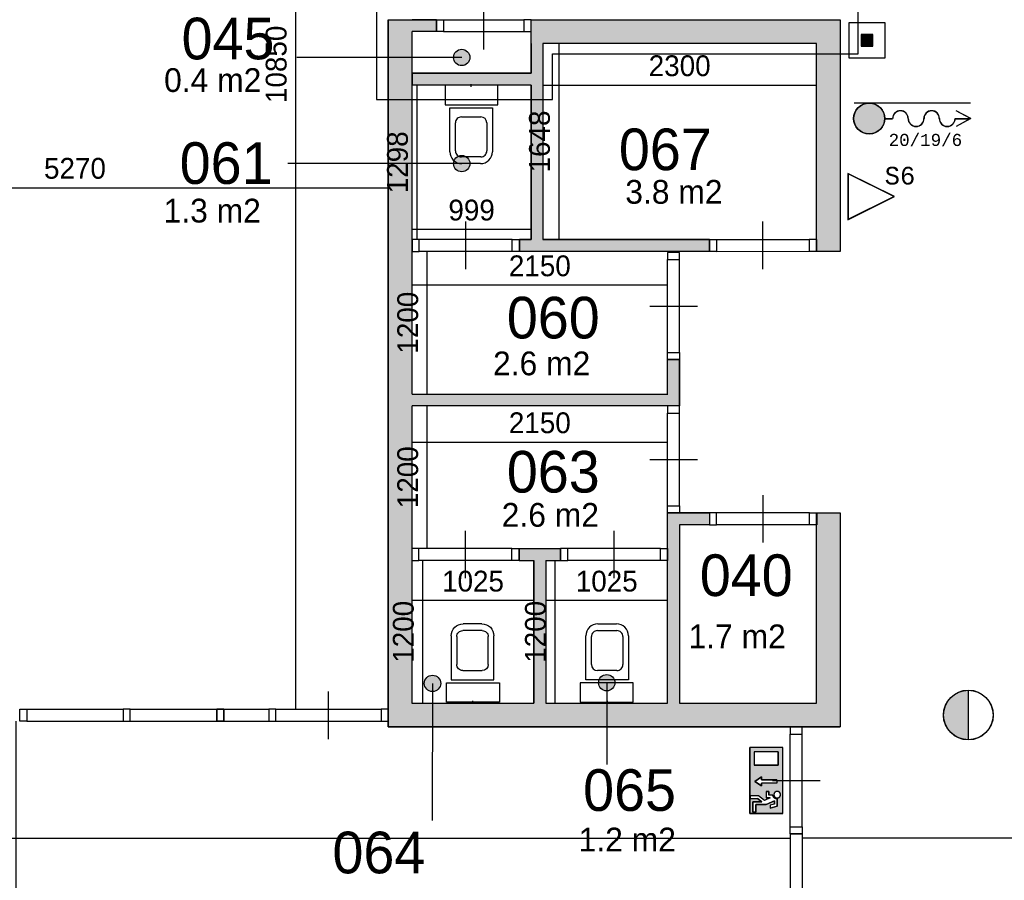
# Model space of a CAD drawing. Extents: x -1826 to 147704, y -44576 to 60962.
# Tile 3 of 75: x 83891 to 92171, y -28454 to -21215. Entities that reach past the tile are written whole.
import ezdxf
from ezdxf.enums import TextEntityAlignment as Align

# ---------------------------------------------------------------- set-up
doc = ezdxf.new("R2010")
doc.units = 0
doc.header["$MEASUREMENT"] = 0
doc.header["$PDMODE"] = 35
doc.header["$PDSIZE"] = -0.5
doc.layers.get('0').update_dxf_attribs({"linetype": 'CONTINUOUS'})
doc.layers.get('DEFPOINTS').update_dxf_attribs({"linetype": 'CONTINUOUS'})
for name, color, linetype in [('-02$TEKST$$$MAAT', 252, 'CONTINUOUS'), ('AA$1A---_ARCEER', 252, 'CONTINUOUS'), ('AL00---_BRANDBEVEILIGING', 252, 'CONTINUOUS'), ('AL22----_BINNENWAND', 252, 'CONTINUOUS'), ('AL32----_BINNENKOZIJN', 252, 'CONTINUOUS'), ('AL74----_INRSANITAIR', 252, 'CONTINUOUS'), ('AM$1A---_MAATVOERING', 252, 'CONTINUOUS'), ('Brandweer', 252, 'CONTINUOUS'), ('LAYER01', 252, 'CONTINUOUS'), ('M2', 252, 'CONTINUOUS'), ('OMPARTIMENTERING', 252, 'CONTINUOUS')]:
    doc.layers.add(name, color=color, linetype=linetype)
doc.styles.add('B-01', font='b-gbp')
doc.styles.add('MONOTXT', font='MONOTXT')
doc.dimstyles.new('BBA_STAND', dxfattribs={"dimtxt": 175, "dimasz": 1, "dimexe": 1, "dimexo": 0.001, "dimgap": 75, "dimtad": 1, "dimdec": 0, "dimzin": 0, "dimdsep": 46, "dimtxsty": 'B-01', "dimblk": 'NONE', "dimblk1": 'PIJL1', "dimblk2": 'NONE', "dimcen": 1, "dimse1": 1, "dimse2": 1, "dimclrd": 256, "dimclre": 256, "dimclrt": 256, "dimadec": 4, "dimazin": 0, "dimtfac": 1, "dimtdec": 0, "dimtmove": 0, "dimatfit": 2, "dimldrblk": 'PIJL1', "dimfxl": 1, "dimtfillclr": 256, "dimtolj": 1, "dimtzin": 0, "dimarcsym": 0})

# ---------------------------------------------------------------- blocks, each defined once
blk = doc.blocks.new('*D165')
at = {"layer": 'AM$1A---_MAATVOERING', "lineweight": -2, "transparency": 16777216}
blk.add_line((83860.3, -31630.7), (83860.3, -27116), dxfattribs=at)
at = {"layer": 'DEFPOINTS', "color": 0, "transparency": 16777216}
for p in [(83772.3, -27116), (83860.3, -27116), (84430.7, -31630.7)]:
    blk.add_point(p, dxfattribs=at)
at = {"layer": 'AM$1A---_MAATVOERING', "transparency": 16777216, "insert": (83697.8, -29373.3), "char_height": 175, "attachment_point": 5, "rotation": 90, "style": 'B-01'}
blk.add_mtext('\\A1;4515', dxfattribs=at)
blk = doc.blocks.new('_None')
blk = doc.blocks.new('PIJL1')
at = {"color": 1, "linetype": 'ByBlock'}
blk.add_line((0, 82.6), (0, -82.6), dxfattribs=at)
blk.add_solid([(-100, 16.7), (-100, -16.7), (0, 0)], dxfattribs=at)
blk = doc.blocks.new('*D168')
at = {"layer": 'AM$1A---_MAATVOERING', "lineweight": -2, "transparency": 16777216}
blk.add_line((76292.7, -28099.9), (90373, -28099.9), dxfattribs=at)
at = {"layer": 'DEFPOINTS', "color": 0, "transparency": 16777216}
for p in [(90373, -27618.9), (76292.7, -27903.9), (90373, -28099.9)]:
    blk.add_point(p, dxfattribs=at)
at = {"layer": 'AM$1A---_MAATVOERING', "transparency": 16777216, "insert": (83332.8, -27937.4), "char_height": 175, "attachment_point": 5, "style": 'B-01'}
blk.add_mtext('\\A1;?', dxfattribs=at)
blk = doc.blocks.new('*D173')
at = {"layer": 'AM$1A---_MAATVOERING', "lineweight": -2, "transparency": 16777216}
blk.add_line((81720.3, -22629.5), (86990.7, -22629.5), dxfattribs=at)
at = {"layer": 'DEFPOINTS', "color": 0, "transparency": 16777216}
for p in [(81720.3, -21851), (86990.7, -22629.5), (86990.7, -22629.5)]:
    blk.add_point(p, dxfattribs=at)
at = {"layer": 'AM$1A---_MAATVOERING', "transparency": 16777216, "insert": (84355.5, -22467), "char_height": 175, "attachment_point": 5, "style": 'B-01'}
blk.add_mtext('\\A1;5270', dxfattribs=at)
blk = doc.blocks.new('*D176')
at = {"layer": 'AM$1A---_MAATVOERING', "lineweight": -2, "transparency": 16777216}
blk.add_line((86211.3, -16166), (86211.3, -27016), dxfattribs=at)
at = {"layer": 'DEFPOINTS', "color": 0, "transparency": 16777216}
for p in [(86211.3, -16166), (86211.3, -27016), (86443.3, -27016)]:
    blk.add_point(p, dxfattribs=at)
at = {"layer": 'AM$1A---_MAATVOERING', "transparency": 16777216, "insert": (86048.8, -21591), "char_height": 175, "attachment_point": 5, "rotation": 90, "style": 'B-01'}
blk.add_mtext('\\A1;10850', dxfattribs=at)
blk = doc.blocks.new('*D208')
at = {"layer": 'AM$1A---_MAATVOERING', "lineweight": -2, "transparency": 16777216}
blk.add_line((100540.7, -28099.9), (90471, -28099.9), dxfattribs=at)
at = {"layer": 'DEFPOINTS', "color": 0, "transparency": 16777216}
for p in [(90471, -28099.9), (90471, -28119.9), (100540.7, -28371.4)]:
    blk.add_point(p, dxfattribs=at)
at = {"layer": 'AM$1A---_MAATVOERING', "transparency": 16777216, "insert": (95505.8, -27937.4), "char_height": 175, "attachment_point": 5, "style": 'B-01'}
blk.add_mtext('\\A1;?', dxfattribs=at)
blk = doc.blocks.new('*D209')
at = {"layer": 'AM$1A---_MAATVOERING', "lineweight": -2, "transparency": 16777216}
blk.add_line((88290.7, -21766.5), (90590.7, -21766.5), dxfattribs=at)
at = {"layer": 'DEFPOINTS', "color": 0, "transparency": 16777216}
for p in [(88290.7, -21416), (90590.7, -21416), (90590.7, -21766.5)]:
    blk.add_point(p, dxfattribs=at)
at = {"layer": 'AM$1A---_MAATVOERING', "transparency": 16777216, "insert": (89440.7, -21604), "char_height": 175, "attachment_point": 5, "style": 'B-01'}
blk.add_mtext('\\A1;2300', dxfattribs=at)
blk = doc.blocks.new('*D210')
at = {"layer": 'AM$1A---_MAATVOERING', "lineweight": -2, "transparency": 16777216}
blk.add_line((88425.3, -21416), (88425.3, -23064), dxfattribs=at)
at = {"layer": 'DEFPOINTS', "color": 0, "transparency": 16777216}
for p in [(88290.7, -21416), (88290.7, -23064), (88425.3, -23064)]:
    blk.add_point(p, dxfattribs=at)
at = {"layer": 'AM$1A---_MAATVOERING', "transparency": 16777216, "insert": (88262.8, -22240), "char_height": 175, "attachment_point": 5, "rotation": 90, "style": 'B-01'}
blk.add_mtext('\\A1;1648', dxfattribs=at)
blk = doc.blocks.new('*D216')
at = {"layer": 'AM$1A---_MAATVOERING', "lineweight": -2, "transparency": 16777216}
blk.add_line((87231.3, -21766), (87231.3, -23064.2), dxfattribs=at)
at = {"layer": 'DEFPOINTS', "color": 0, "transparency": 16777216}
for p in [(87190.7, -21766), (87190.7, -23064.2), (87231.3, -23064.2)]:
    blk.add_point(p, dxfattribs=at)
at = {"layer": 'AM$1A---_MAATVOERING', "transparency": 16777216, "insert": (87068.8, -22415.1), "char_height": 175, "attachment_point": 5, "rotation": 90, "style": 'B-01'}
blk.add_mtext('\\A1;1298', dxfattribs=at)
blk = doc.blocks.new('*D217')
at = {"layer": 'AM$1A---_MAATVOERING', "lineweight": -2, "transparency": 16777216}
blk.add_line((88190.7, -22980.5), (87191.7, -22980.5), dxfattribs=at)
at = {"layer": 'DEFPOINTS', "color": 0, "transparency": 16777216}
for p in [(87191.7, -22980.5), (87191.7, -23064), (88190.7, -23064)]:
    blk.add_point(p, dxfattribs=at)
at = {"layer": 'AM$1A---_MAATVOERING', "transparency": 16777216, "insert": (87691.2, -22818), "char_height": 175, "attachment_point": 5, "style": 'B-01'}
blk.add_mtext('\\A1;999', dxfattribs=at)
blk = doc.blocks.new('*D218')
at = {"layer": 'AM$1A---_MAATVOERING', "lineweight": -2, "transparency": 16777216}
blk.add_line((89339.7, -23449.5), (87189.7, -23449.5), dxfattribs=at)
at = {"layer": 'DEFPOINTS', "color": 0, "transparency": 16777216}
for p in [(87189.7, -23174), (89339.7, -23174), (87189.7, -23449.5)]:
    blk.add_point(p, dxfattribs=at)
at = {"layer": 'AM$1A---_MAATVOERING', "transparency": 16777216, "insert": (88264.7, -23287), "char_height": 175, "attachment_point": 5, "style": 'B-01'}
blk.add_mtext('\\A1;2150', dxfattribs=at)
blk = doc.blocks.new('*D219')
at = {"layer": 'AM$1A---_MAATVOERING', "lineweight": -2, "transparency": 16777216}
blk.add_line((87317.3, -24364), (87317.3, -23164), dxfattribs=at)
at = {"layer": 'DEFPOINTS', "color": 0, "transparency": 16777216}
for p in [(87192.7, -23164), (87317.3, -23164), (87190.7, -24364)]:
    blk.add_point(p, dxfattribs=at)
at = {"layer": 'AM$1A---_MAATVOERING', "transparency": 16777216, "insert": (87154.8, -23764), "char_height": 175, "attachment_point": 5, "rotation": 90, "style": 'B-01'}
blk.add_mtext('\\A1;1200', dxfattribs=at)
blk = doc.blocks.new('*D220')
at = {"layer": 'AM$1A---_MAATVOERING', "lineweight": -2, "transparency": 16777216}
blk.add_line((87317.3, -25664), (87317.3, -24464), dxfattribs=at)
at = {"layer": 'DEFPOINTS', "color": 0, "transparency": 16777216}
for p in [(87190.7, -24464), (87317.3, -24464), (87190.7, -25664)]:
    blk.add_point(p, dxfattribs=at)
at = {"layer": 'AM$1A---_MAATVOERING', "transparency": 16777216, "insert": (87154.8, -25064), "char_height": 175, "attachment_point": 5, "rotation": 90, "style": 'B-01'}
blk.add_mtext('\\A1;1200', dxfattribs=at)
blk = doc.blocks.new('*D221')
at = {"layer": 'AM$1A---_MAATVOERING', "lineweight": -2, "transparency": 16777216}
blk.add_line((87189.7, -24769.5), (89339.7, -24769.5), dxfattribs=at)
at = {"layer": 'DEFPOINTS', "color": 0, "transparency": 16777216}
for p in [(87189.7, -24464), (89339.7, -24493.8), (89339.7, -24769.5)]:
    blk.add_point(p, dxfattribs=at)
at = {"layer": 'AM$1A---_MAATVOERING', "transparency": 16777216, "insert": (88264.7, -24607), "char_height": 175, "attachment_point": 5, "style": 'B-01'}
blk.add_mtext('\\A1;2150', dxfattribs=at)
blk = doc.blocks.new('*D222')
at = {"layer": 'AM$1A---_MAATVOERING', "lineweight": -2, "transparency": 16777216}
blk.add_line((89339.7, -26101.5), (88315.2, -26101.5), dxfattribs=at)
at = {"layer": 'DEFPOINTS', "color": 0, "transparency": 16777216}
for p in [(88315.2, -25764), (89339.7, -25764), (88315.2, -26101.5)]:
    blk.add_point(p, dxfattribs=at)
at = {"layer": 'AM$1A---_MAATVOERING', "transparency": 16777216, "insert": (88827.4, -25939), "char_height": 175, "attachment_point": 5, "style": 'B-01'}
blk.add_mtext('\\A1;1025', dxfattribs=at)
blk = doc.blocks.new('*D223')
at = {"layer": 'AM$1A---_MAATVOERING', "lineweight": -2, "transparency": 16777216}
blk.add_line((88215.2, -26101.5), (87190.7, -26101.5), dxfattribs=at)
at = {"layer": 'DEFPOINTS', "color": 0, "transparency": 16777216}
for p in [(87190.7, -25764), (88215.2, -25764), (87190.7, -26101.5)]:
    blk.add_point(p, dxfattribs=at)
at = {"layer": 'AM$1A---_MAATVOERING', "transparency": 16777216, "insert": (87702.9, -25939), "char_height": 175, "attachment_point": 5, "style": 'B-01'}
blk.add_mtext('\\A1;1025', dxfattribs=at)
blk = doc.blocks.new('*D224')
at = {"layer": 'AM$1A---_MAATVOERING', "lineweight": -2, "transparency": 16777216}
blk.add_line((88391.3, -25764), (88391.3, -26964), dxfattribs=at)
at = {"layer": 'DEFPOINTS', "color": 0, "transparency": 16777216}
for p in [(88315.2, -25764), (88315.2, -26964), (88391.3, -26964)]:
    blk.add_point(p, dxfattribs=at)
at = {"layer": 'AM$1A---_MAATVOERING', "transparency": 16777216, "insert": (88228.8, -26364), "char_height": 175, "attachment_point": 5, "rotation": 90, "style": 'B-01'}
blk.add_mtext('\\A1;1200', dxfattribs=at)
blk = doc.blocks.new('*D225')
at = {"layer": 'AM$1A---_MAATVOERING', "lineweight": -2, "transparency": 16777216}
blk.add_line((87280.3, -26964), (87280.3, -25764), dxfattribs=at)
at = {"layer": 'DEFPOINTS', "color": 0, "transparency": 16777216}
for p in [(87188.7, -25764), (87280.3, -25764), (87189.7, -26964)]:
    blk.add_point(p, dxfattribs=at)
at = {"layer": 'AM$1A---_MAATVOERING', "transparency": 16777216, "insert": (87117.8, -26364), "char_height": 175, "attachment_point": 5, "rotation": 90, "style": 'B-01'}
blk.add_mtext('\\A1;1200', dxfattribs=at)

msp = doc.modelspace()

# ---------------------------------------------------------------- hatches: boundary and pattern name
at = {"layer": 'AA$1A---_ARCEER'}
h = msp.add_hatch(color=256, dxfattribs=at)
h.paths.add_polyline_path([(90790.1, -27162.7), (90790.1, -25362.7), (90590.1, -25362.7), (90590.1, -25462.7), (90590.1, -26962.7), (89439.1, -26962.7), (89439.1, -25462.7), (89690.1, -25462.7), (89690.1, -25362.7), (89439.1, -25362.7), (89339.1, -25362.7), (89339.1, -26962.7), (88314.6, -26962.7), (88314.6, -25762.7), (88439.1, -25762.7), (88439.1, -25662.7), (88090.1, -25662.7), (88090.1, -25762.7), (88214.6, -25762.7), (88214.6, -26962.7), (87190.1, -26962.7), (87190.1, -24462.7), (89439.1, -24462.7), (89439.1, -24362.7), (89439.1, -24072.7), (89339.1, -24072.7), (89339.1, -24362.7), (87190.1, -24362.7), (87190.1, -21314.7), (87395.1, -21314.7), (87395.1, -21214.7), (87190.1, -21214.7), (86990.1, -21214.7), (86990.1, -27162.7)])
h.paths.add_polyline_path([(90790.1, -23162.7), (90790.1, -21214.7), (88190.1, -21214.7), (88190.1, -21664.7), (87190.1, -21664.7), (87190.1, -21764.7), (88190.1, -21764.7), (88190.1, -23062.7), (88092.1, -23062.7), (88092.1, -23162.7), (88240.1, -23162.7), (89690.1, -23162.7), (89690.1, -23062.7), (88290.1, -23062.7), (88290.1, -21714.7), (88290.1, -21414.7), (90590.1, -21414.7), (90590.1, -23162.7)])
h.paths.add_polyline_path([(90773.6, -17914.7), (90790.1, -17898.2), (90790.1, -16164.7), (89490.8, -16164.7), (89490.8, -15289.2), (89390.8, -15289.2), (89390.8, -16164.7), (86990.1, -16164.7), (86990.1, -19914.7), (87190.1, -19914.7), (87190.1, -16364.7), (89490.1, -16364.7), (89490.1, -19914.7), (89690.1, -19914.7), (90790.1, -19914.7), (90790.1, -19714.7), (90690.1, -19714.7), (90690.1, -19814.7), (89690.1, -19814.7), (89690.1, -18817.2), (89687.6, -18814.7), (90690.1, -18814.7), (90690.1, -18914.7), (90790.1, -18914.7), (90790.1, -18714.7), (90690.1, -18714.7), (89690.1, -18714.7), (89687.1, -16264.7), (90690.1, -16264.7), (90690.1, -17914.7)])
at = {"layer": 'AL00---_BRANDBEVEILIGING'}
msp.add_hatch(color=256, dxfattribs=at).paths.add_polyline_path([(90965.6, -21439.2), (91065.6, -21439.2), (91065.6, -21339.2), (90965.6, -21339.2)])
at = {"layer": 'Brandweer'}
for points in [[(91034.7, -21917.2, 1), (91034.7, -22176.2, 1)], [(91868, -27272.2), (91868, -26855.8, 1)]]:
    msp.add_hatch(color=256, dxfattribs=at).paths.add_polyline_path(points)
h = msp.add_hatch(color=256, dxfattribs=at)
h.paths.add_polyline_path([(90257.7, -27608.3), (90257.7, -27614), (90306.8, -27614), (90306.8, -27336.4), (90029.4, -27336.4), (90029.4, -27891.3), (90306.8, -27891.3), (90306.8, -27614), (90257.7, -27614), (90257.7, -27636.1), (90128.2, -27636.1), (90128.2, -27659.2), (90072.7, -27622.2), (90128.2, -27585.2), (90128.2, -27608.3)])
h.paths.add_polyline_path([(90066.4, -27484.4), (90066.4, -27373.4), (90269.8, -27373.4), (90269.8, -27484.4)], flags=16)
h.paths.add_polyline_path([(90261.9, -27706.1), (90268.7, -27707.3), (90275, -27710.1), (90277.5, -27712), (90278, -27712.4), (90277.7, -27712.2), (90281.5, -27715.4), (90282.6, -27717.1), (90285.2, -27720.9), (90287.7, -27727.3), (90288.5, -27734.1), (90287.7, -27740.9), (90285.2, -27747.2), (90281.3, -27752.8), (90278.4, -27755.3), (90276.4, -27757.2), (90275.2, -27757.7), (90270, -27760.4), (90263.3, -27761.9), (90256.3, -27761.7), (90255.3, -27761.4), (90249.9, -27759.9), (90247.1, -27758.3), (90245.8, -27757.7), (90246.3, -27757.9), (90241.8, -27754.8), (90239.7, -27752.3), (90239.2, -27751.8), (90239.6, -27752.2), (90236.6, -27748.5), (90235.5, -27745.8), (90235.4, -27745.7), (90235.4, -27745.8), (90235.4, -27745.7), (90233.9, -27742.2), (90232.7, -27735.5), (90233.2, -27728.6), (90235.4, -27721.9), (90236.6, -27720.2), (90239, -27716.3), (90244, -27711.6), (90247, -27709.9), (90247.8, -27709.4), (90247.5, -27709.5), (90252.5, -27707.3), (90256.1, -27706.7), (90257.1, -27706.4), (90256.5, -27706.6)], flags=16)
h.paths.add_polyline_path([(90191.2, -27706.3), (90191.2, -27738.7), (90224.8, -27738.7), (90224.8, -27739.1), (90224.9, -27739.5), (90224.9, -27739.9), (90225, -27740.3), (90225.1, -27740.6), (90225.4, -27742.2), (90226.4, -27745.4), (90226.9, -27747), (90229.6, -27752.6), (90230, -27753.2), (90234.4, -27758.9), (90234.6, -27759.2), (90238.1, -27762.3), (90238.6, -27762.7), (90243.8, -27766), (90244.2, -27766.2), (90253.8, -27769.5), (90254.1, -27769.6), (90261.5, -27770.3), (90260.6, -27770.2), (90260.6, -27831.2), (90200.5, -27846.2), (90200.5, -27822.4), (90237.5, -27813.1), (90237.5, -27786.2), (90169, -27817.3), (90080.3, -27817.3), (90080.3, -27882), (90057.1, -27882), (90057.1, -27794.2), (90131.1, -27794.2), (90095.4, -27766.4), (90034, -27766.4), (90034, -27743.3), (90103.4, -27743.3), (90154.6, -27783.2), (90201.7, -27761.8), (90168.1, -27761.8), (90168.1, -27706.3)], flags=16)
at = {"layer": 'LAYER01'}
for points in [[(87607.7, -21464.5, 1), (87607.7, -21602.1, 1)], [(87607.7, -22357.2, 1), (87607.7, -22494.7, 1)], [(87362.2, -26729.2, 1), (87362.2, -26866.7, 1)], [(88827.2, -26723.2, 1), (88827.2, -26860.7, 1)]]:
    msp.add_hatch(color=256, dxfattribs=at).paths.add_polyline_path(points)

# ---------------------------------------------------------------- linework, layer by layer
at = {"layer": '-02$TEKST$$$MAAT'}
for points in [[(90855.3, -22703.2), (90855.3, -22898.6), (91245.9, -22703.2), (90855.3, -22507.9)], [(90857.8, -22703.2), (90857.8, -22894.5), (91240.3, -22703.2), (90857.8, -22512)]]:
    msp.add_lwpolyline(points, close=True, dxfattribs=at)
at = {"layer": 'AA$1A---_ARCEER'}
msp.add_line((90371, -28064), (90371, -29716), dxfattribs=at)
msp.add_lwpolyline([(90371, -28064), (90471, -28064)], dxfattribs=at)
at = {"layer": 'AL00---_BRANDBEVEILIGING'}
msp.add_lwpolyline([(90865.6, -21539.1), (90865.6, -21239.2), (91165.6, -21239.2), (91165.6, -21539.2), (90865.6, -21539.2)], dxfattribs=at)
msp.add_lwpolyline([(90965.6, -21439.2), (91065.6, -21439.2), (91065.6, -21339.2), (90965.6, -21339.2)], close=True, dxfattribs=at)
at = {"layer": 'AL22----_BINNENWAND'}
msp.add_line((90790.7, -23164), (90590.7, -23164), dxfattribs=at)
for points in [[(86990.7, -21216), (86990.7, -27164), (90790.7, -27164)], [(86990.7, -27164), (86990.7, -21216)], [(86990.7, -21216), (87190.7, -21216)], [(86990.7, -21216), (87190.7, -21216)], [(87395.7, -21216), (87190.7, -21216)], [(87190.7, -21216), (87395.7, -21216)], [(87395.7, -21216), (87395.7, -21316)], [(87395.7, -21216), (87395.7, -21316)], [(88190.7, -21216), (90790.7, -21216)], [(88190.7, -21666), (88190.7, -21216)], [(90790.7, -21216), (90790.7, -23164)], [(87189.7, -21316), (87189.7, -24364)], [(87395.7, -21316), (87190.7, -21316)], [(87395.7, -21316), (87190.7, -21316)], [(88190.7, -21416), (88190.7, -21666)], [(90590.7, -23164), (90590.7, -21416), (88290.7, -21416)], [(88290.7, -21416), (88290.7, -23064)], [(88290.7, -21416), (88290.7, -21716)], [(90590.7, -23164), (90590.7, -21416)], [(88190.7, -21666), (87190.7, -21666)], [(87190.7, -21666), (88190.7, -21666)], [(87190.7, -21666), (87190.7, -21766)], [(87190.7, -21766), (87190.7, -21666)], [(88190.7, -21766), (87190.7, -21766)], [(88190.7, -21766), (87190.7, -21766)], [(88190.7, -21766), (88190.7, -23064)], [(88190.7, -23064), (88190.7, -21766)], [(88290.7, -21716), (88290.7, -23064)], [(86990.7, -22516), (86990.7, -22616)], [(86990.7, -22516), (86990.7, -22616)], [(87192.7, -23064), (87190.7, -23064)], [(87190.7, -23064), (87190.7, -23164)], [(88190.7, -23064), (88092.7, -23064)], [(88092.7, -23064), (88092.7, -23164)], [(88092.7, -23064), (88190.7, -23064)], [(88092.7, -23164), (88092.7, -23064)], [(89690.7, -23064), (88290.7, -23064)], [(88290.7, -23064), (89690.7, -23064)], [(89690.7, -23064), (89690.7, -23164)], [(89690.7, -23064), (89690.7, -23164)], [(90590.7, -23064), (90590.7, -23164)], [(87192.7, -23114), (87190.7, -23114)], [(87192.7, -23164), (87190.7, -23164)], [(89339.7, -23164), (88092.7, -23164)], [(88240.7, -23164), (88092.7, -23164)], [(89690.7, -23164), (88240.7, -23164)], [(89690.7, -23164), (89439.7, -23164)], [(89339.7, -24074), (89439.7, -24074)], [(89339.7, -24074), (89439.7, -24074)], [(89339.7, -24364), (89339.7, -24074)], [(89439.7, -24464), (89439.7, -24074)], [(89439.7, -24074), (89439.7, -24364)], [(87190.7, -24364), (89340.7, -24364)], [(87190.7, -24364), (89339.7, -24364)], [(89439.7, -24364), (89439.7, -24364)], [(89439.7, -24364), (89439.7, -24464)], [(87189.7, -24464), (87189.7, -26964), (88214.2, -26964)], [(89439.7, -24464), (87190.7, -24464)], [(89339.7, -25364), (89439.7, -25364)], [(89339.7, -25364), (89439.7, -25364)], [(89339.7, -26964), (89339.7, -25364)], [(89690.7, -25364), (89439.7, -25364)], [(89439.7, -25364), (89690.7, -25364)], [(89690.7, -25364), (89690.7, -25464)], [(89690.7, -25364), (89690.7, -25464)], [(90590.7, -25364), (90785.7, -25364)], [(90590.7, -25364), (90590.7, -25464)], [(90590.7, -25364), (90790.7, -25364)], [(90590.7, -26964), (90590.7, -25364)], [(90790.7, -25364), (90790.7, -27164)], [(89690.7, -25464), (89439.7, -25464)], [(89690.7, -25464), (89439.7, -25464)], [(89439.7, -25464), (89439.7, -26964)], [(88090.7, -25664), (88439.7, -25664)], [(88090.7, -25664), (88090.7, -25764)], [(88090.7, -25664), (88439.7, -25664)], [(88090.7, -25764), (88090.7, -25664)], [(88439.7, -25664), (88439.7, -25764)], [(88439.7, -25664), (88439.7, -25764)], [(88439.7, -25764), (88439.7, -25664)], [(88090.7, -25764), (88215.2, -25764)], [(88215.2, -25764), (88215.2, -26964)], [(88215.2, -26964), (88215.2, -25764)], [(88315.2, -25764), (88439.7, -25764)], [(88315.2, -25764), (88315.2, -26964)], [(88315.2, -25764), (88315.2, -26964)], [(87190.7, -26964), (88215.2, -26964)], [(88315.2, -26964), (89339.7, -26964)], [(88315.2, -26964), (89339.7, -26964)], [(89439.7, -26964), (90590.7, -26964)], [(89439.7, -26964), (90590.7, -26964)], [(86990.7, -27016), (86990.7, -27116)], [(90790.7, -27164), (86990.7, -27164)], [(90471, -28064), (90471, -29716)]]:
    msp.add_lwpolyline(points, dxfattribs=at)
at = {"layer": 'AL32----_BINNENKOZIJN'}
for points in [[(87793.2, -21466), (87793.2, -21266), (87793.2, -21066)], [(87455.7, -21216), (88130.9, -21216)], [(87455.7, -21316), (88130.9, -21315.7)], [(87641.7, -23314), (87641.7, -23114), (87641.7, -22914)], [(90140.7, -23314), (90140.7, -23114), (90140.7, -22914)], [(88032.7, -23064), (87250.4, -23064.2)], [(89750.7, -23064), (90530.9, -23064)], [(88032.7, -23164), (87250.4, -23164)], [(89750.7, -23164), (90530.9, -23163.7)], [(89339.7, -24014), (89339.7, -23233.7)], [(89439.7, -24014), (89439.4, -23233.7)], [(89189.7, -23624), (89389.7, -23624), (89589.7, -23624)], [(89339.7, -25304), (89339.7, -24523.7)], [(89439.7, -25304), (89439.4, -24523.7)], [(89189.7, -24914), (89389.7, -24914), (89589.7, -24914)], [(90141.7, -25614), (90141.7, -25414), (90141.7, -25214)], [(90532.7, -25364), (89750.4, -25364.2)], [(90532.7, -25464), (89750.4, -25464)], [(87639.7, -25914), (87639.7, -25714), (87639.7, -25514)], [(88890.7, -25914), (88890.7, -25714), (88890.7, -25514)], [(88030.7, -25664), (87248.4, -25664.2)], [(89279.7, -25664), (88499.4, -25664.2)], [(88030.7, -25764), (87248.4, -25764)], [(89279.7, -25764), (88499.4, -25764)], [(86488.2, -27266), (86488.2, -27066), (86488.2, -26866)], [(83950.9, -27016), (84761.2, -27016)], [(84820.9, -27016), (85548.9, -27016)], [(85608.4, -27016), (85985.7, -27016)], [(86045.4, -27016), (86930.9, -27016)], [(83950.9, -27115.7), (84761.2, -27115.7)], [(84820.9, -27115.7), (85548.9, -27115.7)], [(85608.4, -27115.7), (85985.7, -27115.7)], [(86045.4, -27115.7), (86930.9, -27115.7)], [(90371, -28004), (90371, -27223.7)], [(90471, -28004), (90470.8, -27223.7)], [(90221, -27614), (90421, -27614), (90621, -27614)]]:
    msp.add_lwpolyline(points, dxfattribs=at)
for points in [[(87395.7, -21216), (87455.7, -21216), (87455.7, -21316), (87395.7, -21316)], [(88190.7, -21216), (88130.9, -21216), (88130.9, -21315.7), (88190.7, -21315.7)], [(87190.7, -23164), (87250.4, -23164), (87250.4, -23064.2), (87190.7, -23064.2)], [(88092.7, -23164), (88032.7, -23164), (88032.7, -23064), (88092.7, -23064)], [(89690.7, -23064), (89750.7, -23064), (89750.7, -23164), (89690.7, -23164)], [(90590.7, -23064), (90530.9, -23064), (90530.9, -23163.7), (90590.7, -23163.7)], [(89339.7, -23174), (89339.7, -23233.7), (89439.4, -23233.7), (89439.4, -23174)], [(89339.7, -24074), (89339.7, -24014), (89439.7, -24014), (89439.7, -24074)], [(89339.7, -24464), (89339.7, -24523.7), (89439.4, -24523.7), (89439.4, -24464)], [(89339.7, -25364), (89339.7, -25304), (89439.7, -25304), (89439.7, -25364)], [(89690.7, -25464), (89750.4, -25464), (89750.4, -25364.2), (89690.7, -25364.2)], [(90592.7, -25464), (90532.7, -25464), (90532.7, -25364), (90592.7, -25364)], [(87188.7, -25764), (87248.4, -25764), (87248.4, -25664.2), (87188.7, -25664.2)], [(88090.7, -25764), (88030.7, -25764), (88030.7, -25664), (88090.7, -25664)], [(88439.7, -25764), (88499.4, -25764), (88499.4, -25664.2), (88439.7, -25664.2)], [(89339.7, -25764), (89279.7, -25764), (89279.7, -25664), (89339.7, -25664)], [(83891.2, -27016), (83950.9, -27016), (83950.9, -27115.7), (83891.2, -27115.7)], [(84820.9, -27016), (84761.2, -27016), (84761.2, -27115.7), (84820.9, -27115.7)], [(85548.7, -27016), (85608.4, -27016), (85608.4, -27115.7), (85548.7, -27115.7)], [(85608.7, -27016), (85548.9, -27016), (85548.9, -27115.7), (85608.7, -27115.7)], [(86045.4, -27016), (85985.7, -27016), (85985.7, -27115.7), (86045.4, -27115.7)], [(86990.7, -27016), (86930.9, -27016), (86930.9, -27115.7), (86990.7, -27115.7)], [(90371, -27164), (90371, -27223.7), (90470.8, -27223.7), (90470.8, -27164)], [(90371, -28064), (90371, -28004), (90471, -28004), (90471, -28064)]]:
    msp.add_lwpolyline(points, close=True, dxfattribs=at)
at = {"layer": 'AL74----_INRSANITAIR'}
for points in [[(87468.7, -21931), (87912.7, -21931), (87912.7, -21766), (87468.7, -21766)], [(87481.2, -26792), (87925.2, -26792), (87925.2, -26957), (87481.2, -26957)], [(89049.2, -26792), (88605.2, -26792), (88605.2, -26957), (89049.2, -26957)]]:
    msp.add_lwpolyline(points, close=True, dxfattribs=at)
for points in [[(87686.7, -21779), (87686.7, -21759)], [(87507.7, -21956), (87865.7, -21956), (87865.7, -22326)], [(87507.7, -22326), (87507.7, -21956)], [(87554.7, -22319), (87554.7, -22083)], [(87604.7, -22033), (87768.7, -22033)], [(87818.7, -22083), (87818.7, -22319)], [(87768.7, -22369), (87604.7, -22369)], [(87765.7, -22426), (87607.7, -22426)], [(87778.2, -26297), (87620.2, -26297)], [(88752.2, -26297), (88910.2, -26297)], [(87520.2, -26767), (87878.2, -26767), (87878.2, -26397)], [(87520.2, -26397), (87520.2, -26767)], [(87567.2, -26404), (87567.2, -26640)], [(87781.2, -26354), (87617.2, -26354)], [(87831.2, -26640), (87831.2, -26404)], [(89010.2, -26767), (88652.2, -26767), (88652.2, -26397)], [(88699.2, -26640), (88699.2, -26404)], [(88749.2, -26354), (88913.2, -26354)], [(88963.2, -26404), (88963.2, -26640)], [(89010.2, -26397), (89010.2, -26767)], [(87617.2, -26690), (87781.2, -26690)], [(88913.2, -26690), (88749.2, -26690)], [(87699.2, -26944), (87699.2, -26964)], [(88831.2, -26944), (88831.2, -26964)]]:
    msp.add_lwpolyline(points, dxfattribs=at)
for points in [[(87604.7, -22033, 0.414214), (87554.7, -22083)], [(87818.7, -22083, 0.414213), (87768.7, -22033)], [(87507.7, -22326, 0.414214), (87607.7, -22426)], [(87554.7, -22319, 0.414214), (87604.7, -22369)], [(87765.7, -22426, 0.414214), (87865.7, -22326)], [(87768.7, -22369, 0.414214), (87818.7, -22319)], [(87520.2, -26397, -0.414214), (87620.2, -26297)], [(87778.2, -26297, -0.414214), (87878.2, -26397)], [(88752.2, -26297, 0.414214), (88652.2, -26397)], [(89010.2, -26397, 0.414214), (88910.2, -26297)], [(87567.2, -26404, -0.414214), (87617.2, -26354)], [(87781.2, -26354, -0.414214), (87831.2, -26404)], [(88749.2, -26354, 0.414214), (88699.2, -26404)], [(88963.2, -26404, 0.414214), (88913.2, -26354)], [(87617.2, -26690, -0.414214), (87567.2, -26640)], [(87831.2, -26640, -0.414213), (87781.2, -26690)], [(88699.2, -26640, 0.414213), (88749.2, -26690)], [(88913.2, -26690, 0.414214), (88963.2, -26640)]]:
    msp.add_lwpolyline(points, format="xyb", dxfattribs=at)
at = {"layer": 'Brandweer'}
for p, q in [((90907.5, -21913.9), (91886.1, -21913.9)), ((90907.5, -21915.7), (91886.1, -21915.7)), ((91885.5, -22047.6), (91766.3, -21982.6)), ((91889.1, -22047.6), (91767.1, -21981.1)), ((91165.9, -22046.7), (91231.5, -22046.7)), ((91165.9, -22048.4), (91231.5, -22048.4)), ((91756.3, -22046.7), (91883.9, -22046.7)), ((91756.3, -22048.4), (91883.9, -22048.4)), ((91885.5, -22047.6), (91766.3, -22112.5)), ((91889.1, -22047.6), (91767.1, -22114)), ((91868, -26854.5), (91868, -27273.5)), ((90029.4, -27891.3), (90029.4, -27336.4)), ((90306.8, -27336.4), (90029.4, -27336.4)), ((90066.4, -27373.4), (90066.4, -27484.4)), ((90269.8, -27373.4), (90066.4, -27373.4)), ((90269.8, -27373.4), (90269.8, -27484.4)), ((90306.8, -27891.3), (90306.8, -27336.4)), ((90269.8, -27484.4), (90066.4, -27484.4)), ((90128.2, -27585.2), (90072.7, -27622.2)), ((90072.7, -27622.2), (90128.2, -27659.2)), ((90128.2, -27608.3), (90128.2, -27585.2)), ((90257.7, -27608.3), (90128.2, -27608.3)), ((90257.7, -27636.1), (90128.2, -27636.1)), ((90128.2, -27659.2), (90128.2, -27636.1)), ((90168.1, -27706.3), (90168.1, -27761.8)), ((90168.1, -27706.3), (90191.2, -27706.3)), ((90191.2, -27706.3), (90191.2, -27738.7)), ((90103.4, -27743.3), (90034, -27743.3)), ((90034, -27743.3), (90034, -27766.4)), ((90034, -27766.4), (90095.4, -27766.4)), ((90057.1, -27882), (90057.1, -27794.2)), ((90057.1, -27794.2), (90131.1, -27794.2)), ((90080.3, -27817.3), (90080.3, -27882)), ((90169, -27817.3), (90080.3, -27817.3)), ((90131.1, -27794.2), (90095.4, -27766.4)), ((90154.8, -27783.3), (90103.4, -27743.3)), ((90201.7, -27761.8), (90154.6, -27783.2)), ((90201.7, -27761.8), (90168.1, -27761.8)), ((90237.5, -27786.2), (90169, -27817.3)), ((90224.8, -27738.7), (90191.2, -27738.7)), ((90237.5, -27813.1), (90200.5, -27822.4)), ((90237.5, -27813.1), (90237.5, -27786.2)), ((90260.6, -27770.2), (90260.6, -27831.2)), ((90306.8, -27891.3), (90029.4, -27891.3)), ((90080.3, -27882), (90057.1, -27882)), ((90200.5, -27822.4), (90200.5, -27846.2)), ((90260.6, -27831.2), (90200.5, -27846.2))]:
    msp.add_line(p, q, dxfattribs=at)
for points in [[(90029.4, -27891.3), (90306.8, -27891.3), (90306.8, -27336.4), (90029.4, -27336.4), (90029.4, -27891.3)], [(90066.4, -27484.4), (90269.8, -27484.4), (90269.8, -27373.4), (90066.4, -27373.4), (90066.4, -27484.4)], [(90257.7, -27608.3), (90257.7, -27636.1), (90128.2, -27636.1), (90128.2, -27659.2), (90072.7, -27622.2), (90128.2, -27585.2), (90128.2, -27608.3), (90257.7, -27608.3)], [(90057.1, -27882), (90080.3, -27882), (90080.3, -27817.3), (90169, -27817.3), (90237.5, -27786.2), (90237.5, -27813.1), (90200.5, -27822.4), (90200.5, -27846.2), (90260.6, -27831.2), (90260.6, -27770.2), (90254.7, -27769.7), (90252.3, -27769.2), (90249.7, -27768.5), (90247, -27767.5), (90243.5, -27765.9), (90240.7, -27764.2), (90238.9, -27762.9), (90236.6, -27761), (90234.7, -27759.2), (90232.2, -27756.4), (90230.3, -27753.7), (90228.5, -27750.6), (90227.1, -27747.7), (90225.8, -27743.6), (90225.1, -27740.6), (90224.4, -27738.7), (90191.2, -27738.7), (90191.2, -27706.3), (90168.1, -27706.3), (90168.1, -27761.8), (90201.7, -27761.8), (90154.6, -27783.2), (90103.4, -27743.3), (90034, -27743.3), (90034, -27766.4), (90095.4, -27766.4), (90131.1, -27794.2), (90057.1, -27794.2), (90057.1, -27882)], [(90280.2, -27714.4), (90279.2, -27713.5), (90278.2, -27712.6), (90277.1, -27711.8), (90276, -27711), (90274.9, -27710.3), (90273.7, -27709.6), (90272.5, -27709), (90271.2, -27708.4), (90269.9, -27707.9), (90268.6, -27707.5), (90267.3, -27707.1), (90266, -27706.9), (90264.7, -27706.6), (90263.3, -27706.5), (90261.9, -27706.4), (90260.6, -27706.3), (90259.2, -27706.4), (90257.9, -27706.5), (90256.5, -27706.6), (90255.2, -27706.9), (90253.8, -27707.1), (90252.5, -27707.5), (90251.2, -27707.9), (90250, -27708.4), (90248.7, -27709), (90247.5, -27709.6), (90246.3, -27710.3), (90245.2, -27711), (90244.1, -27711.8), (90243, -27712.6), (90242, -27713.5), (90241, -27714.4), (90240, -27715.4), (90239.1, -27716.5), (90238.3, -27717.5), (90237.5, -27718.6), (90236.8, -27719.8), (90236.1, -27721), (90235.5, -27722.2), (90235, -27723.4), (90234.5, -27724.7), (90234, -27726), (90233.7, -27727.3), (90233.4, -27728.7), (90233.1, -27730), (90233, -27731.3), (90232.9, -27732.7), (90232.8, -27734.1), (90232.9, -27735.4), (90233, -27736.8), (90233.1, -27738.1), (90233.4, -27739.5), (90233.7, -27740.8), (90234, -27742.1), (90234.5, -27743.4), (90235, -27744.7), (90235.5, -27745.9), (90236.1, -27747.1), (90236.8, -27748.3), (90237.5, -27749.5), (90238.3, -27750.6), (90239.1, -27751.7), (90240, -27752.7), (90241, -27753.7), (90242, -27754.6), (90243, -27755.5), (90244.1, -27756.3), (90245.2, -27757.1), (90246.3, -27757.9), (90247.5, -27758.5), (90248.7, -27759.1), (90250, -27759.7), (90251.2, -27760.2), (90252.5, -27760.6), (90253.8, -27761), (90255.2, -27761.3), (90256.5, -27761.5), (90257.9, -27761.7), (90259.2, -27761.8), (90260.6, -27761.8), (90261.9, -27761.8), (90263.3, -27761.7), (90264.7, -27761.5), (90266, -27761.3), (90267.3, -27761), (90268.6, -27760.6), (90269.9, -27760.2), (90271.2, -27759.7), (90272.5, -27759.1), (90273.7, -27758.5), (90274.9, -27757.9), (90276, -27757.1), (90277.1, -27756.3), (90278.2, -27755.5), (90279.2, -27754.6), (90280.2, -27753.7), (90281.1, -27752.7), (90282, -27751.7), (90282.9, -27750.6), (90283.7, -27749.5), (90284.4, -27748.3), (90285.1, -27747.1), (90285.7, -27745.9), (90286.2, -27744.7), (90286.7, -27743.4), (90287.1, -27742.1), (90287.5, -27740.8), (90287.8, -27739.5), (90288, -27738.1), (90288.2, -27736.8), (90288.3, -27735.4), (90288.3, -27734.1), (90288.3, -27732.7), (90288.2, -27731.3), (90288, -27730), (90287.8, -27728.6), (90287.5, -27727.3), (90287.1, -27726), (90286.7, -27724.7), (90286.2, -27723.4), (90285.7, -27722.2), (90285.1, -27721), (90284.4, -27719.8), (90283.7, -27718.6), (90282.9, -27717.5), (90282, -27716.5), (90281.1, -27715.4), (90280.2, -27714.4)], [(90264.7, -27761.5), (90269.3, -27760.4), (90274.4, -27758.1), (90278.3, -27755.4), (90280.8, -27753), (90283.8, -27749.3), (90285.9, -27745.4), (90287.7, -27739.7), (90288.3, -27732.4), (90287.2, -27726.2), (90285.6, -27722.1), (90284.5, -27720), (90282.7, -27717.4), (90280.9, -27715.2), (90277.6, -27712.1), (90274, -27709.8), (90269.7, -27707.9), (90264, -27706.5), (90259.7, -27706.3), (90256.2, -27706.7), (90250.5, -27708.2), (90247.1, -27709.8), (90242.8, -27712.8), (90238.6, -27717.2), (90236.7, -27720), (90234.6, -27724.4), (90233.4, -27728.8), (90232.9, -27735.5), (90233.9, -27741.5), (90235.4, -27745.8), (90237.3, -27749.1), (90239.6, -27752.2), (90243, -27755.6), (90247, -27758.2), (90250.3, -27759.8), (90254.5, -27761.1), (90257.3, -27761.6), (90261.9, -27761.8), (90264.7, -27761.5)], [(90260.6, -27770.2), (90260.2, -27770.2), (90259.8, -27770.2), (90259.4, -27770.2), (90259, -27770.1), (90258.6, -27770.1), (90258.1, -27770.1), (90257.7, -27770.1), (90257.3, -27770), (90256.9, -27770), (90256.5, -27769.9), (90256.1, -27769.9), (90255.7, -27769.8), (90255.3, -27769.8), (90254.9, -27769.7), (90254.5, -27769.7), (90254.1, -27769.6), (90253.7, -27769.5), (90253.3, -27769.4), (90252.9, -27769.4), (90252.5, -27769.3), (90252.1, -27769.2), (90251.7, -27769.1), (90251.3, -27769), (90250.9, -27768.9), (90250.5, -27768.8), (90250.2, -27768.6), (90249.8, -27768.5), (90249.4, -27768.4), (90249, -27768.3), (90248.6, -27768.1), (90248.2, -27768), (90247.8, -27767.9), (90247.5, -27767.7), (90247.1, -27767.6), (90246.7, -27767.4), (90246.3, -27767.2), (90246, -27767.1), (90245.6, -27766.9), (90245.2, -27766.7), (90244.9, -27766.6), (90244.5, -27766.4), (90244.1, -27766.2), (90243.8, -27766), (90243.4, -27765.8), (90243, -27765.6), (90242.7, -27765.4), (90242.3, -27765.2), (90242, -27765), (90241.6, -27764.8), (90241.3, -27764.6), (90241, -27764.4), (90240.6, -27764.2), (90240.3, -27763.9), (90239.9, -27763.7), (90239.6, -27763.5), (90239.3, -27763.2), (90239, -27763), (90238.6, -27762.7), (90238.3, -27762.5), (90238, -27762.2), (90237.7, -27762), (90237.4, -27761.7), (90237, -27761.5), (90236.7, -27761.2), (90236.4, -27760.9), (90236.1, -27760.6), (90235.8, -27760.4), (90235.5, -27760.1), (90235.3, -27759.8), (90235, -27759.5), (90234.7, -27759.2), (90234.4, -27758.9), (90234.1, -27758.6), (90233.8, -27758.3), (90233.6, -27758), (90233.3, -27757.7), (90233, -27757.4), (90232.8, -27757.1), (90232.5, -27756.8), (90232.3, -27756.5), (90232, -27756.2), (90231.8, -27755.8), (90231.5, -27755.5), (90231.3, -27755.2), (90231, -27754.8), (90230.8, -27754.5), (90230.6, -27754.2), (90230.4, -27753.8), (90230.1, -27753.5), (90229.9, -27753.1), (90229.7, -27752.8), (90229.5, -27752.4), (90229.3, -27752.1), (90229.1, -27751.7), (90228.9, -27751.4), (90228.7, -27751), (90228.5, -27750.7), (90228.3, -27750.3), (90228.1, -27749.9), (90228, -27749.6), (90227.8, -27749.2), (90227.6, -27748.8), (90227.5, -27748.5), (90227.3, -27748.1), (90227.2, -27747.7), (90227, -27747.3), (90226.9, -27747), (90226.7, -27746.6), (90226.6, -27746.2), (90226.4, -27745.8), (90226.3, -27745.4), (90226.2, -27745), (90226.1, -27744.6), (90225.9, -27744.3), (90225.8, -27743.9), (90225.7, -27743.5), (90225.6, -27743.1), (90225.5, -27742.7), (90225.4, -27742.3), (90225.3, -27741.9), (90225.2, -27741.5), (90225.2, -27741.1), (90225.1, -27740.7), (90225, -27740.3), (90224.9, -27739.9), (90224.9, -27739.5), (90224.8, -27739.1), (90224.8, -27738.7)]]:
    msp.add_lwpolyline(points, dxfattribs=at)
msp.add_lwpolyline([(90260.6, -27770.2), (90253.9, -27769.6), (90243.9, -27766.1), (90238.5, -27762.6), (90234.5, -27759.1), (90229.8, -27753), (90226.7, -27746.6), (90225.3, -27741.7), (90224.4, -27738.7), (90191.2, -27738.7), (90191.2, -27706.3), (90168.1, -27706.3), (90168.1, -27761.8), (90201.7, -27761.8), (90154.6, -27783.2), (90103.4, -27743.3), (90034, -27743.3), (90034, -27766.4), (90095.4, -27766.4), (90131.1, -27794.2), (90057.1, -27794.2), (90057.1, -27882), (90080.3, -27882), (90080.3, -27817.3), (90169, -27817.3), (90237.5, -27786.2), (90237.5, -27813.1), (90200.5, -27822.4), (90200.5, -27846.2), (90260.6, -27831.2)], close=True, dxfattribs=at)
for centre, radius in [((91034.7, -22046.7), 131.2), ((91034.7, -22046.7), 129.5), ((91868, -27064), 209.5), ((91868, -27064), 208.2)]:
    msp.add_circle(centre, radius, dxfattribs=at)
for centre, radius, start, end in [((91297.1, -22046.7), 65.6, 360, 180), ((91297.1, -22046.7), 63.9, 360, 180), ((91559.5, -22046.7), 65.6, 360, 180), ((91559.5, -22046.7), 63.9, 360, 180), ((91428.3, -22046.7), 67.3, 180, 360), ((91428.3, -22046.7), 65.6, 180, 360), ((91690.7, -22046.7), 67.3, 180, 360), ((91690.7, -22046.7), 65.6, 180, 360)]:
    msp.add_arc(centre, radius, start, end, dxfattribs=at)
at = {"layer": 'LAYER01'}
for p, q in [((87607.7, -21533.3), (86222.1, -21533.3)), ((87607.7, -22426), (86145.1, -22426)), ((87362.2, -26798), (87359.3, -27950.5)), ((88827.2, -26792), (88827.2, -27481.5))]:
    msp.add_line(p, q, dxfattribs=at)
for centre in [(87607.7, -21533.3), (87607.7, -22426), (87362.2, -26798), (88827.2, -26792)]:
    msp.add_circle(centre, 68.8, dxfattribs=at)
at = {"layer": 'OMPARTIMENTERING', "ltscale": 800}
for p, q in [((86890.7, -16066), (86890.7, -21887)), ((90940.7, -21502), (90940.7, -19716)), ((88370, -21887), (88370, -21502)), ((88370, -21502), (90940.7, -21502)), ((86890.7, -21887), (88370, -21887))]:
    msp.add_line(p, q, dxfattribs=at)

# ---------------------------------------------------------------- texts
at = {"layer": '-02$TEKST$$$MAAT', "style": 'MONOTXT'}
msp.add_text('S6', height=148.75, rotation=360, dxfattribs=at).set_placement((91164.3, -22527.5), align=Align.MIDDLE_LEFT)
at = {"layer": 'Brandweer', "style": 'MONOTXT'}
msp.add_text('20/19/6', height=102.04, rotation=360, dxfattribs=at).set_placement((91198, -22226.8), align=Align.MIDDLE_LEFT)
at = {"layer": 'LAYER01', "style": 'B-01'}
for s, p in [('045', (85252.4, -21549)), ('067', (88929.5, -22481.1)), ('061', (85236.4, -22596.7)), ('060', (87987.4, -23896.5)), ('063', (87987.4, -25192.9)), ('040', (89610, -26063)), ('065', (88628.8, -27870.4)), ('064', (86520.9, -28395.4))]:
    msp.add_text(s, height=350, rotation=0, dxfattribs=at).set_placement(p)
at = {"layer": 'M2', "char_height": 200, "width": 1805, "attachment_point": 1, "rotation": 360, "style": 'B-01'}
for s, insert in [('0.4 m2', (85105.3, -21623.5)), ('3.8 m2', (88983.3, -22563.5)), ('1.3 m2', (85101.3, -22721.5)), ('2.6 m2', (87871.3, -24006.5)), ('2.6 m2', (87944.3, -25280.5)), ('1.7 m2', (89515.3, -26302.5)), ('1.2 m2', (88591.3, -28011.5))]:
    msp.add_mtext(s, dxfattribs=dict(at, insert=insert))

# ---------------------------------------------------------------- dimensions: what is measured, and where the dimension line sits
at = {"layer": 'AM$1A---_MAATVOERING'}
for base, p1, p2, angle, picture, middle in [((86211.3, -27016), (86211.3, -16166), (86443.3, -27016), 270, '*D176', (86048.8, -21591)), ((86990.7, -22629.5), (81720.3, -21851), (86990.7, -22629.5), 360, '*D173', (84355.5, -22467)), ((83860.3, -27116), (84430.7, -31630.7), (83772.3, -27116), 270, '*D165', (83697.8, -29373.3))]:
    dim = msp.add_linear_dim(base=base, p1=p1, p2=p2, angle=angle, dimstyle='BBA_STAND', override={"dimtmove": 1}, dxfattribs=at)
    dim.commit()
    dim.dimension.update_dxf_attribs({"geometry": picture, "text_midpoint": middle})
for base, p1, p2, angle, picture, middle in [((88425.3, -23064), (88290.7, -21416), (88290.7, -23064), 270, '*D210', (88262.8, -22240)), ((90590.7, -21766.5), (88290.7, -21416), (90590.7, -21416), 360, '*D209', (89440.7, -21604)), ((87231.3, -23064.2), (87190.7, -21766), (87190.7, -23064.2), 270, '*D216', (87068.8, -22415.1)), ((87191.7, -22980.5), (88190.7, -23064), (87191.7, -23064), 360, '*D217', (87691.2, -22818)), ((87317.3, -23164), (87190.7, -24364), (87192.7, -23164), 270, '*D219', (87154.8, -23764)), ((87189.7, -23449.5), (89339.7, -23174), (87189.7, -23174), 360, '*D218', (88264.7, -23287)), ((87317.3, -24464), (87190.7, -25664), (87190.7, -24464), 270, '*D220', (87154.8, -25064)), ((89339.7, -24769.5), (87189.7, -24464), (89339.7, -24493.8), 360, '*D221', (88264.7, -24607)), ((87280.3, -25764), (87189.7, -26964), (87188.7, -25764), 270, '*D225', (87117.8, -26364)), ((87190.6625866, -26101.4633344), (88215.1625866, -25763.9634569), (87190.6625866, -25763.9634484), 359.9999995, '*D223', (87702.9125866, -25938.9633344)), ((88391.3, -26964), (88315.2, -25764), (88315.2, -26964), 270, '*D224', (88228.8, -26364)), ((88315.1625866, -26101.4633436), (89339.6625866, -25763.9634661), (88315.1625866, -25763.9634577), 359.9999995, '*D222', (88827.4125866, -25938.9633436))]:
    dim = msp.add_linear_dim(base=base, p1=p1, p2=p2, angle=angle, dimstyle='BBA_STAND', dxfattribs=at)
    dim.commit()
    dim.dimension.update_dxf_attribs({"geometry": picture, "text_midpoint": middle})
dim = msp.add_linear_dim(base=(90373, -28099.9), p1=(76292.7, -27903.9), p2=(90373, -27618.9), angle=360, text='?', dimstyle='BBA_STAND', dxfattribs=at)
dim.commit()
dim.dimension.update_dxf_attribs({"geometry": '*D168', "text_midpoint": (83332.8, -27937.4)})
dim = msp.add_linear_dim(base=(90471, -28099.9), p1=(100540.7, -28371.4), p2=(90471, -28119.9), angle=360, text='?', dimstyle='BBA_STAND', override={"dimtmove": 1}, dxfattribs=at)
dim.commit()
dim.dimension.update_dxf_attribs({"geometry": '*D208', "text_midpoint": (95505.8, -27937.4)})

doc.saveas('drawing.dxf')
